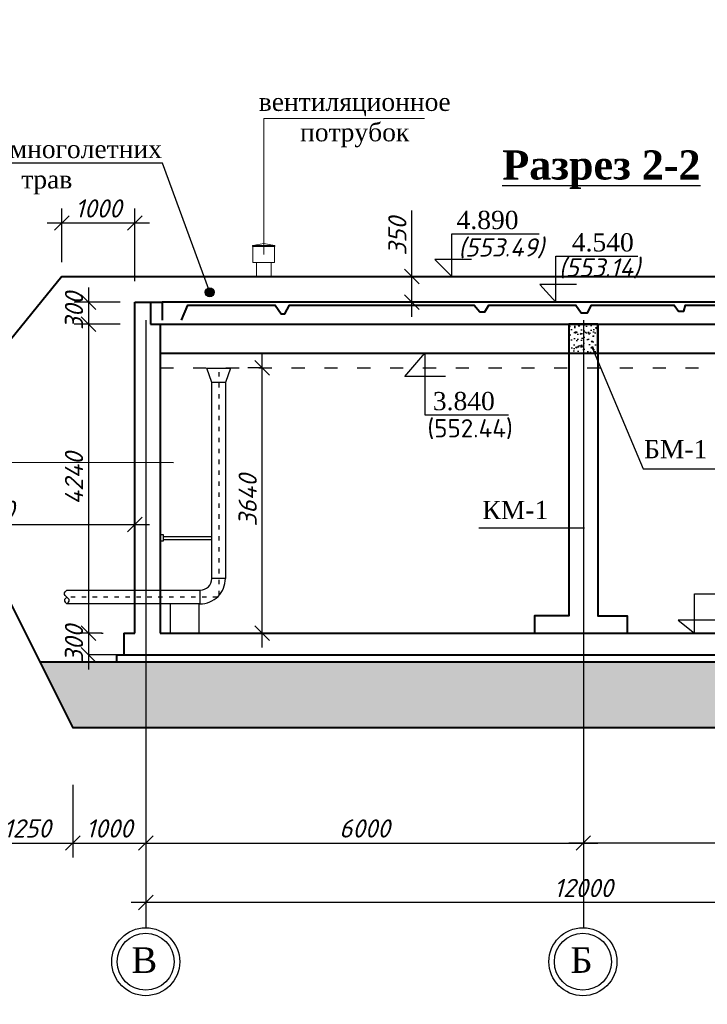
# Model space of a CAD drawing. Header units: millimetres. Extents: x -3143211 to -2549809, y 1060331 to 1394375.
# Tile 118 of 145: x -3046691 to -3037265, y 1293974 to 1307480. Entities that reach past the tile are written whole.
import ezdxf

# ---------------------------------------------------------------- set-up
doc = ezdxf.new("R2010")
doc.units = ezdxf.units.MM
doc.linetypes.add('ACAD_ISO03W100', pattern=[30, 12, -18])
doc.layers.add('.', color=7, linetype='Continuous', lineweight=15)
doc.layers.add('Сплошная толстая', color=7, linetype='Continuous', lineweight=40)
for name, color, linetype in [('01_Red', 7, 'Continuous'), ('Дераза', 5, 'Continuous'), ('ось', 1, 'ACAD_ISO03W100'), ('размер', 34, 'Continuous'), ('РУССКИЙ', 3, 'Continuous'), ('шрифт', 1, 'Continuous')]:
    doc.layers.add(name, color=color, linetype=linetype)
doc.layers.add('PDF _Dimensions', color=7, linetype='Continuous', true_color=0x4a7094)
doc.styles.get("Standard").update_dxf_attribs({"font": 'isocpeui.ttf'})
doc.styles.add('Times New Romans', font='times.ttf', dxfattribs={"height": 300})
doc.dimstyles.new('STANDARD-100', dxfattribs={"dimtxt": 250, "dimasz": 200, "dimexe": 200, "dimexo": 200, "dimgap": 75, "dimtad": 1, "dimdec": 0, "dimzin": 0, "dimdsep": 46, "dimtxsty": 'Standard', "dimblk": 'OBLIQUE', "dimcen": 0.09, "dimdle": 200, "dimadec": 0, "dimazin": 0, "dimtfac": 1, "dimtdec": 0, "dimtofl": 0, "dimtmove": 0, "dimatfit": 3, "dimldrblk": 'OBLIQUE', "dimfxl": 1, "dimtolj": 1, "dimtzin": 0, "dimarcsym": 0})

# ---------------------------------------------------------------- blocks, each defined once
blk = doc.blocks.new('_Oblique')
at = {"color": 0, "linetype": 'ByBlock', "lineweight": -2}
blk.add_line((-0.5, -0.5), (0.5, 0.5), dxfattribs=at)
blk = doc.blocks.new('*D231')
at = {"layer": 'Defpoints', "color": 0, "transparency": 16777216}
for p in [(-3044964, 1296186), (-3038964, 1296186), (-3038964, 1296186)]:
    blk.add_point(p, dxfattribs=at)
at = {"layer": 'размер', "color": 0, "lineweight": -2, "transparency": 16777216}
blk.add_line((-3045164, 1296186), (-3038764, 1296186), dxfattribs=at)
at = {"layer": 'размер', "color": 0, "lineweight": -2, "transparency": 16777216, "xscale": 200, "yscale": 200, "zscale": 200, "rotation": 180}
blk.add_blockref('_Oblique', (-3044964, 1296186), dxfattribs=at)
at = {"layer": 'размер', "color": 0, "lineweight": -2, "transparency": 16777216, "xscale": 200, "yscale": 200, "zscale": 200}
blk.add_blockref('_Oblique', (-3038964, 1296186), dxfattribs=at)
at = {"layer": 'размер', "color": 0, "transparency": 16777216, "insert": (-3041964, 1296386), "char_height": 250, "width": 744.55, "attachment_point": 5}
blk.add_mtext('\\A1;6000', dxfattribs=at)
blk = doc.blocks.new('*D265')
at = {"layer": 'Defpoints', "color": 0, "transparency": 16777216}
for p in [(-3045364, 1299066), (-3045747, 1298766), (-3045747, 1298766)]:
    blk.add_point(p, dxfattribs=at)
at = {"layer": 'размер', "color": 0, "lineweight": -2, "transparency": 16777216}
for p, q in [((-3045747, 1299266), (-3045747, 1298566)), ((-3045564, 1299066), (-3045947, 1299066)), ((-3045947, 1298766), (-3045947, 1298766))]:
    blk.add_line(p, q, dxfattribs=at)
at = {"layer": 'размер', "color": 0, "lineweight": -2, "transparency": 16777216, "xscale": 200, "yscale": 200, "zscale": 200}
for p, rotation in [((-3045747, 1299066), 90), ((-3045747, 1298766), 270)]:
    blk.add_blockref('_Oblique', p, dxfattribs=dict(at, rotation=rotation))
at = {"layer": 'размер', "color": 0, "transparency": 16777216, "insert": (-3045947, 1298916), "char_height": 250, "attachment_point": 5, "rotation": 90}
blk.add_mtext('\\A1;300', dxfattribs=at)
blk = doc.blocks.new('*D232')
at = {"layer": 'Defpoints', "color": 0, "transparency": 16777216}
for p in [(-3045114, 1303606), (-3045747, 1303305), (-3045113, 1303305)]:
    blk.add_point(p, dxfattribs=at)
at = {"layer": 'размер', "color": 0, "lineweight": -2, "transparency": 16777216}
for p, q in [((-3045747, 1303806), (-3045747, 1303105)), ((-3045314, 1303606), (-3045947, 1303606)), ((-3045313, 1303305), (-3045947, 1303305))]:
    blk.add_line(p, q, dxfattribs=at)
at = {"layer": 'размер', "color": 0, "lineweight": -2, "transparency": 16777216, "xscale": 200, "yscale": 200, "zscale": 200}
for p, rotation in [((-3045747, 1303606), 90), ((-3045747, 1303305), 270)]:
    blk.add_blockref('_Oblique', p, dxfattribs=dict(at, rotation=rotation))
at = {"layer": 'размер', "color": 0, "transparency": 16777216, "insert": (-3045947, 1303483), "char_height": 250, "attachment_point": 5, "rotation": 90}
blk.add_mtext('\\A1;300', dxfattribs=at)
blk = doc.blocks.new('*D233')
at = {"layer": 'Defpoints', "color": 0, "transparency": 16777216}
for p in [(-3045701, 1303305), (-3045768, 1299066), (-3045747, 1299066)]:
    blk.add_point(p, dxfattribs=at)
at = {"layer": 'размер', "color": 0, "lineweight": -2, "transparency": 16777216}
for p, q in [((-3045747, 1303505), (-3045747, 1298866)), ((-3045901, 1303305), (-3045947, 1303305)), ((-3045568, 1299066), (-3045547, 1299066))]:
    blk.add_line(p, q, dxfattribs=at)
at = {"layer": 'размер', "color": 0, "lineweight": -2, "transparency": 16777216, "xscale": 200, "yscale": 200, "zscale": 200}
for p, rotation in [((-3045747, 1303305), 90), ((-3045747, 1299066), 270)]:
    blk.add_blockref('_Oblique', p, dxfattribs=dict(at, rotation=rotation))
at = {"layer": 'размер', "color": 0, "transparency": 16777216, "insert": (-3045947, 1301186), "char_height": 250, "attachment_point": 5, "rotation": 90}
blk.add_mtext('\\A1;4240', dxfattribs=at)
blk = doc.blocks.new('*D217')
at = {"layer": 'Defpoints', "color": 0, "transparency": 16777216}
for p in [(-3038964, 1296186), (-3038964, 1296186), (-3032964, 1296186)]:
    blk.add_point(p, dxfattribs=at)
at = {"layer": 'размер', "color": 0, "lineweight": -2, "transparency": 16777216}
blk.add_line((-3032764, 1296186), (-3039164, 1296186), dxfattribs=at)
at = {"layer": 'размер', "color": 0, "lineweight": -2, "transparency": 16777216, "xscale": 200, "yscale": 200, "zscale": 200, "rotation": 180}
blk.add_blockref('_Oblique', (-3038964, 1296186), dxfattribs=at)
at = {"layer": 'размер', "color": 0, "lineweight": -2, "transparency": 16777216, "xscale": 200, "yscale": 200, "zscale": 200}
blk.add_blockref('_Oblique', (-3032964, 1296186), dxfattribs=at)
at = {"layer": 'размер', "color": 0, "transparency": 16777216, "insert": (-3035964, 1296386), "char_height": 250, "width": 744.55, "attachment_point": 5}
blk.add_mtext('\\A1;6000', dxfattribs=at)
blk = doc.blocks.new('*D222')
at = {"layer": 'Defpoints', "color": 0, "transparency": 16777216}
for p in [(-3044964, 1295369), (-3044964, 1295369), (-3032964, 1295369)]:
    blk.add_point(p, dxfattribs=at)
at = {"layer": 'размер', "color": 0, "lineweight": -2, "transparency": 16777216}
blk.add_line((-3032764, 1295369), (-3045164, 1295369), dxfattribs=at)
at = {"layer": 'размер', "color": 0, "lineweight": -2, "transparency": 16777216, "xscale": 200, "yscale": 200, "zscale": 200, "rotation": 180}
blk.add_blockref('_Oblique', (-3044964, 1295369), dxfattribs=at)
at = {"layer": 'размер', "color": 0, "lineweight": -2, "transparency": 16777216, "xscale": 200, "yscale": 200, "zscale": 200}
blk.add_blockref('_Oblique', (-3032964, 1295369), dxfattribs=at)
at = {"layer": 'размер', "color": 0, "transparency": 16777216, "insert": (-3038964, 1295569), "char_height": 250, "attachment_point": 5}
blk.add_mtext('\\A1;12000', dxfattribs=at)
blk = doc.blocks.new('*D241')
at = {"color": 0, "lineweight": -2, "transparency": 16777216}
for p, q in [((-3041314, 1303956), (-3041314, 1304861)), ((-3041040, 1303956), (-3041514, 1303956)), ((-3041314, 1303406), (-3041314, 1303956)), ((-3041040, 1303606), (-3041514, 1303606))]:
    blk.add_line(p, q, dxfattribs=at)
at = {"layer": 'Defpoints', "color": 0, "transparency": 16777216}
for p in [(-3041314, 1303956), (-3040840, 1303956), (-3040840, 1303606)]:
    blk.add_point(p, dxfattribs=at)
at = {"color": 0, "lineweight": -2, "transparency": 16777216, "xscale": 200, "yscale": 200, "zscale": 200}
for p, rotation in [((-3041314, 1303956), 90), ((-3041314, 1303606), 270)]:
    blk.add_blockref('_Oblique', p, dxfattribs=dict(at, rotation=rotation))
at = {"color": 0, "transparency": 16777216, "insert": (-3041514, 1304508), "char_height": 250, "attachment_point": 5, "rotation": 90}
blk.add_mtext('\\A1;{\\fISOCPEUR|b0|i1|c238|p34;35}0', dxfattribs=at)
blk = doc.blocks.new('*D247')
at = {"color": 0, "lineweight": -2, "transparency": 16777216}
for p, q in [((-3045964, 1296986), (-3045964, 1295986)), ((-3044964, 1296766), (-3044964, 1295986)), ((-3046164, 1296186), (-3044764, 1296186))]:
    blk.add_line(p, q, dxfattribs=at)
at = {"layer": 'Defpoints', "color": 0, "transparency": 16777216}
for p in [(-3045964, 1297766), (-3044964, 1296966), (-3044964, 1296186)]:
    blk.add_point(p, dxfattribs=at)
at = {"color": 0, "lineweight": -2, "transparency": 16777216, "xscale": 200, "yscale": 200, "zscale": 200, "rotation": 180}
blk.add_blockref('_Oblique', (-3045964, 1296186), dxfattribs=at)
at = {"color": 0, "lineweight": -2, "transparency": 16777216, "xscale": 200, "yscale": 200, "zscale": 200}
blk.add_blockref('_Oblique', (-3044964, 1296186), dxfattribs=at)
at = {"color": 0, "transparency": 16777216, "insert": (-3045464, 1296386), "char_height": 250, "attachment_point": 5}
blk.add_mtext('\\A1;1000', dxfattribs=at)
blk = doc.blocks.new('*D248')
at = {"color": 0, "lineweight": -2, "transparency": 16777216}
for p, q in [((-3049114, 1300466), (-3049114, 1300757)), ((-3045113, 1300466), (-3045113, 1300757)), ((-3049314, 1300557), (-3044913, 1300557))]:
    blk.add_line(p, q, dxfattribs=at)
at = {"layer": 'Defpoints', "color": 0, "transparency": 16777216}
for p in [(-3045113, 1300557), (-3049114, 1300266), (-3045113, 1300266)]:
    blk.add_point(p, dxfattribs=at)
at = {"color": 0, "lineweight": -2, "transparency": 16777216, "xscale": 200, "yscale": 200, "zscale": 200, "rotation": 180}
blk.add_blockref('_Oblique', (-3049114, 1300557), dxfattribs=at)
at = {"color": 0, "lineweight": -2, "transparency": 16777216, "xscale": 200, "yscale": 200, "zscale": 200}
blk.add_blockref('_Oblique', (-3045113, 1300557), dxfattribs=at)
at = {"color": 0, "transparency": 16777216, "insert": (-3047114, 1300757), "char_height": 250, "attachment_point": 5}
blk.add_mtext('\\A1;4000', dxfattribs=at)
blk = doc.blocks.new('*D249')
at = {"color": 0, "lineweight": -2, "transparency": 16777216}
for p, q in [((-3047214, 1296959), (-3047214, 1295986)), ((-3045964, 1296866), (-3045964, 1295986)), ((-3047414, 1296186), (-3045764, 1296186))]:
    blk.add_line(p, q, dxfattribs=at)
at = {"layer": 'Defpoints', "color": 0, "transparency": 16777216}
for p in [(-3047214, 1297159), (-3045964, 1297066), (-3045964, 1296186)]:
    blk.add_point(p, dxfattribs=at)
at = {"color": 0, "lineweight": -2, "transparency": 16777216, "xscale": 200, "yscale": 200, "zscale": 200, "rotation": 180}
blk.add_blockref('_Oblique', (-3047214, 1296186), dxfattribs=at)
at = {"color": 0, "lineweight": -2, "transparency": 16777216, "xscale": 200, "yscale": 200, "zscale": 200}
blk.add_blockref('_Oblique', (-3045964, 1296186), dxfattribs=at)
at = {"color": 0, "transparency": 16777216, "insert": (-3046589, 1296386), "char_height": 250, "attachment_point": 5}
blk.add_mtext('\\A1;12{\\fISOCPEUR|b0|i1|c238|p34;50}', dxfattribs=at)
blk = doc.blocks.new('*D250')
at = {"color": 0, "lineweight": -2, "transparency": 16777216}
for p, q in [((-3043366, 1298866), (-3043366, 1302906)), ((-3043366, 1302706), (-3043566, 1302706)), ((-3043366, 1299066), (-3043566, 1299066))]:
    blk.add_line(p, q, dxfattribs=at)
at = {"layer": 'Defpoints', "color": 0, "transparency": 16777216}
for p in [(-3043366, 1302706), (-3043210, 1302706), (-3043210, 1299066)]:
    blk.add_point(p, dxfattribs=at)
at = {"color": 0, "lineweight": -2, "transparency": 16777216, "xscale": 200, "yscale": 200, "zscale": 200}
for p, rotation in [((-3043366, 1302706), 90), ((-3043366, 1299066), 270)]:
    blk.add_blockref('_Oblique', p, dxfattribs=dict(at, rotation=rotation))
at = {"color": 0, "transparency": 16777216, "insert": (-3043566, 1300886), "char_height": 250, "width": 770.3, "attachment_point": 5, "rotation": 90}
blk.add_mtext('\\A1;3640', dxfattribs=at)
blk = doc.blocks.new('*D251')
at = {"color": 0, "lineweight": -2, "transparency": 16777216}
for p, q in [((-3046114, 1304156), (-3046114, 1304891)), ((-3045114, 1303891), (-3045114, 1304891)), ((-3044914, 1304691), (-3046314, 1304691))]:
    blk.add_line(p, q, dxfattribs=at)
at = {"layer": 'Defpoints', "color": 0, "transparency": 16777216}
for p in [(-3046114, 1304691), (-3046114, 1303956), (-3045114, 1303606)]:
    blk.add_point(p, dxfattribs=at)
at = {"color": 0, "lineweight": -2, "transparency": 16777216, "xscale": 200, "yscale": 200, "zscale": 200, "rotation": 180}
blk.add_blockref('_Oblique', (-3046114, 1304691), dxfattribs=at)
at = {"color": 0, "lineweight": -2, "transparency": 16777216, "xscale": 200, "yscale": 200, "zscale": 200}
blk.add_blockref('_Oblique', (-3045114, 1304691), dxfattribs=at)
at = {"color": 0, "transparency": 16777216, "insert": (-3045614, 1304891), "char_height": 250, "attachment_point": 5}
blk.add_mtext('\\A1;1000', dxfattribs=at)

msp = doc.modelspace()

# ---------------------------------------------------------------- hatches: boundary and pattern name
at = {"layer": '.'}
h = msp.add_hatch(color=0, dxfattribs=at)
h.dxf.hatch_style = 1
h.paths.add_polyline_path([(-3044024.23438, 1303741.28355, 1), (-3044146.92232, 1303741.28355, 1)])
at = {"layer": '01_Red'}
h = msp.add_hatch(dxfattribs=at)
h.set_pattern_fill('GRAVEL', color=251, scale=15)
h.set_pattern_definition([(228.0127875, (-30733.192, -18479.115), (-3048.00000024, -3428.99999979), [51.258216, -5074.572546]), (184.969741, (-30767.482, -18517.215), (4571.99999819, 381.000021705), [87.96071, -8708.107334]), (132.5104471, (-30855.112, -18524.835), (3810.00000161, -4190.99999854), [62.02223, -6140.20842]), (267.273689, (-31003.702, -18620.085), (381.0000008, 7619.99999996), [80.10068, -7929.965614]), (292.8336542, (-31007.512, -18700.095), (-1905.00000016, 4571.99999993), [78.545055, -7775.97116]), (357.273689, (-30977.032, -18772.485), (-7619.99999996, 381.0000008), [80.10068, -7929.965614]), (37.69424047, (-30897.022, -18776.295), (-4952.99999978, -3810.000000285), [105.92905, -10486.967297]), (72.25532837, (-30813.202, -18711.525), (2667.00000072, 8381.99999977), [100.00793, -9900.78849]), (121.4295656, (-30782.722, -18616.275), (-3048.00000043, 4952.99999973), [80.37195, -7956.831855]), (175.2363583, (-30824.632, -18547.695), (4190.99999994, -381.00000066), [91.75699, -4496.090542]), (222.3974378, (-30916.072, -18540.075), (-4571.999999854, -4191.00000016), [118.66169, -11747.515877]), (138.8140748, (-30626.512, -18623.895), (-2666.99999984, 2286.0000002), [40.50068, -4009.584874]), (171.4692344, (-30656.992, -18597.225), (4953.00000013, -761.99999914), [77.052297, -7628.19585]), (225, (-30733.2, -18585.8), (-5e-14, -381), [53.8814, -484.933966]), (203.1985905, (-30759.86, -18540.075), (1905.00000005, 761.9999999), [29.0162, -2872.593355]), (291.8014095, (-30786.53, -18551.505), (-381.0000001, 1143), [41.034843, -2010.71295]), (30.9637565, (-30771.29, -18589.605), (1143, 762), [66.64795, -2154.944723]), (161.565051, (-30714.14, -18555.31), (762, -381), [48.19307, -1156.634718]), (16.3895403, (-31007.512, -18551.505), (3810, 1143), [67.5132, -6683.824]), (70.3461759, (-30942.742, -18532.455), (-1524.00000014, -4190.99999995), [56.63984, -5607.33235]), (293.1985905, (-30714.14, -18479.115), (-761.9999999, 1905.00000005), [58.032015, -2843.57754]), (343.6104597, (-30691.282, -18532.455), (-3810.00000008, 1142.99999973), [67.5132, -6683.824]), (339.4439548, (-31007.512, -18787.725), (-1905, 762), [65.10528, -3190.160147]), (294.7751406, (-30946.552, -18810.585), (-1905.00000227, 4190.99999897), [54.55082, -5400.539007]), (66.8014095, (-30710.33, -18860.115), (761.9999999, 1905.00000005), [58.032015, -2843.57754]), (17.35402464, (-30687.472, -18806.775), (-4952.9999999, -1524.00000032), [63.86741, -6322.856397]), (69.4439548, (-30897.022, -18860.115), (-762, -1905), [32.55264, -3222.712787]), (101.3099325, (-30733.19, -18860.115), (-381, 1524), [19.42719, -1923.299245]), (165.9637565, (-30737, -18841.065), (1143, -381), [78.545055, -1492.35819]), (186.00900596, (-30813.202, -18822.015), (3809.99999998, 381.0000002), [72.79005, -7206.20473]), (303.6900675, (-30771.29, -18623.89), (-381, 762), [54.94858, -1318.766454]), (353.1572266, (-30740.812, -18669.615), (6477.00000004, -761.99999966), [95.933514, -9497.40136]), (60.9453959, (-30645.562, -18681.045), (-1524.00000004, -2666.99999998), [39.226236, -3883.408848]), (90, (-30626.5, -18646.75), (-381, 381), [22.86, -358.14]), (120.2564372, (-30820.822, -18810.585), (1523.99999981, -2667.0000001), [52.930044, -5240.091116]), (48.0127875, (-30847.492, -18764.865), (3048.00000025, 3428.99999978), [102.51643, -5023.31433]), (0, (-30778.9, -18688.66), (381, 381), [99.06, -281.94]), (325.3048465, (-30679.852, -18688.665), (3810.00000144, -2666.99999794), [60.241434, -5963.89751]), (254.0546041, (-30630.32, -18722.955), (-381, -1524), [55.47436, -2718.247506]), (207.64597536, (-30645.562, -18776.295), (-7239.000000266, -3809.999999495), [90.321765, -8941.869663]), (175.42607874, (-30725.572, -18818.205), (-4953, 381), [95.55442, -9459.87697])])
h.paths.add_polyline_path([(-3046413.96098, 1298666.10087), (-3045963.88177, 1297766.10087), (-3031963.88177, 1297766.10087), (-3031513.80256, 1298666.10087)])
at = {"layer": 'Дераза'}
h = msp.add_hatch(dxfattribs=at)
h.set_pattern_fill('AR-CONC', color=0)
h.set_pattern_definition([(50, (98304.35, -1005925.15), (182.184669, -15.9390855), [19.05, -209.55]), (355, (98304.35, -1005925.15), (-35.243421, 191.056845), [15.24, -167.640584]), (100.4514447, (98319.53, -1005926.48), (146.941247, 175.117752), [16.190009, -178.090245]), (46.1842, (98304.35, -1005874.35), (271.079041, -42.042328), [28.575, -314.325]), (96.6355576, (98326.94, -1005877.86), (237.404134, 247.426125), [24.285023, -267.135608]), (351.184151, (98304.35, -1005874.35), (237.404134, 247.426125), [22.859967, -251.459732]), (21, (98329.75, -1005887.05), (151.614391, -102.265198), [19.05, -209.55]), (326, (98329.75, -1005887.05), (61.802028, 184.187966), [15.24, -167.64]), (71.451445, (98342.38, -1005895.57), (213.416419, 81.922769), [16.190009, -178.089938]), (37.5, (98304.35, -1005925.15), (3.0886033, 84.5550389), [0, -165.608, 0, -170.18, 0, -168.275]), (7.5, (98304.35, -1005925.15), (66.8196625, 100.1805748), [0, -97.028, 0, -161.798, 0, -64.135]), (327.5, (98247.71, -1005925.15), (135.5905952, -5.728744), [0, -63.5, 0, -198.12, 0, -262.89]), (317.5, (98222.31, -1005925.15), (148.1291814, 25.426491), [0, -82.55, 0, -131.572, 0, -186.69])])
h.paths.add_polyline_path([(-3038761.44087, 1303103.58444), (-3039163.98559, 1303103.58444), (-3039163.98559, 1302903.58444), (-3038761.44087, 1302903.58444)])
h.paths.add_polyline_path([(-3038766.53081, 1303305.38178), (-3039163.98559, 1303305.38178), (-3039163.98559, 1303103.58444), (-3038766.53081, 1303103.58444)])

# ---------------------------------------------------------------- linework, layer by layer
msp.add_line((-3047213.88177, 1300265.66089), (-3045963.88177, 1297766.10087))
at = {"color": 0}
for points in [[(-3048727.11, 1304613.67169), (-3048727.11, 1301410.85512), (-3044583.94618, 1301407.76295)], [(-3041634.65261, 1302905.83903), (-3040636.83717, 1302905.83903)]]:
    msp.add_lwpolyline(points, dxfattribs=at)
at = {"color": 5, "lineweight": 30}
for points in [[(-3043803.10349, 1302698.45776), (-3043871.65744, 1302501.81618), (-3044057.47471, 1302501.81618), (-3044126.02866, 1302698.45776)], [(-3044763.67136, 1300414.01565), (-3044763.67136, 1300329.22524), (-3044722.17818, 1300329.22524), (-3044722.17818, 1300414.01565)]]:
    msp.add_lwpolyline(points, close=True, dxfattribs=at)
at = {"color": 7, "linetype": 'ACAD_ISO03W100', "ltscale": 5}
for points in [[(-3043963.66405, 1302644.94213), (-3043963.66405, 1299577.82416)], [(-3043981.70103, 1299559.6497), (-3046045.86223, 1299559.6497)]]:
    msp.add_lwpolyline(points, dxfattribs=at)
at = {"color": 5, "lineweight": 30}
for points in [[(-3043871.65744, 1302501.81618), (-3043871.65744, 1299815.82497), (-3044057.47471, 1299815.82497), (-3044057.47471, 1302501.81618)], [(-3044722.17818, 1300390.56299), (-3044057.47471, 1300390.56299)], [(-3044722.17818, 1300349.06981), (-3044057.47471, 1300349.06981)], [(-3046045.86223, 1299559.6497), (-3046069.31489, 1299536.19703), (-3046076.5311, 1299525.37272), (-3046078.33515, 1299512.74436), (-3046076.5311, 1299501.92006), (-3046069.31489, 1299489.2917), (-3046045.86223, 1299465.83903), (-3046022.40956, 1299489.2917), (-3046013.38931, 1299501.92006), (-3046011.58525, 1299512.74436), (-3046013.38931, 1299525.37272), (-3046022.40956, 1299536.19703), (-3046045.86223, 1299559.6497), (-3046069.31489, 1299583.10236), (-3046076.5311, 1299593.92667), (-3046078.33515, 1299606.55503), (-3046076.5311, 1299617.37933), (-3046069.31489, 1299630.00769), (-3046045.86223, 1299653.46036), (-3044219.83932, 1299653.46036), (-3044219.83932, 1299465.83903), (-3046045.86223, 1299465.83903)]]:
    msp.add_lwpolyline(points, dxfattribs=at)
at = {"lineweight": 30}
msp.add_lwpolyline([(-3044229.2999, 1299465.83903), (-3044629.2999, 1299465.83903), (-3044629.2999, 1299065.83903), (-3044229.2999, 1299065.83903)], close=True, dxfattribs=at)
msp.add_circle((-3044085.57835, 1303741.28355), 61.34397)
at = {"color": 5, "lineweight": 30}
for centre, radius, start, end in [((-3044220.47703, 1299816.46268), 163.00357, 270.224081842, 359.775844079), ((-3044219.20723, 1299813.39674), 347.55828, 269.895764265, 0.400302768)]:
    msp.add_arc(centre, radius, start, end, dxfattribs=at)
at = {"layer": 'PDF _Dimensions', "color": 0, "lineweight": 9}
for points in [[(-3043346.78271, 1304260.55716), (-3043346.78271, 1306123.28836), (-3041141.24715, 1306123.28836)], [(-3043497.07125, 1304383.32808), (-3043346.78271, 1304408.72896), (-3043196.49417, 1304383.32808)], [(-3043446.26949, 1303955.7466), (-3043446.26949, 1304150.48668), (-3043245.17919, 1304150.48668), (-3043245.17919, 1303955.7466)]]:
    msp.add_lwpolyline(points, dxfattribs=at)
for points in [[(-3043499.18799, 1304383.32808), (-3043194.37743, 1304383.32808), (-3043194.37743, 1304368.5109), (-3043499.18799, 1304368.5109)], [(-3043497.07125, 1304368.5109), (-3043196.49417, 1304368.5109), (-3043196.49417, 1304150.48668), (-3043497.07125, 1304150.48668)]]:
    msp.add_lwpolyline(points, close=True, dxfattribs=at)
at = {"layer": 'ось', "color": 0, "ltscale": 15}
msp.add_lwpolyline([(-3044763.67136, 1302705.83903), (-3033113.88177, 1302705.83903)], dxfattribs=at)
at = {"layer": 'размер', "color": 0}
msp.add_lwpolyline([(-3045363.68511, 1298765.66089), (-3045746.70925, 1298765.66089)], dxfattribs=at)
at = {"layer": 'Сплошная толстая', "color": 0}
for p, q in [((-3046113.9084, 1303955.7466), (-3049113.9084, 1300265.66089)), ((-3046113.9084, 1303955.7466), (-3035814.44105, 1303955.7466)), ((-3045113.68511, 1299065.9716), (-3045113.68511, 1303605.7466)), ((-3045113.68511, 1303605.7466), (-3044738.82844, 1303605.7466)), ((-3044763.67136, 1303305.38178), (-3044763.67136, 1299065.83903)), ((-3044763.67136, 1302905.83903), (-3033113.88177, 1302905.83903)), ((-3047213.88177, 1300265.66089), (-3045963.88177, 1297766.10087)), ((-3045263.68511, 1299065.9716), (-3045113.68511, 1299065.9716)), ((-3045263.68511, 1299065.9716), (-3045263.68511, 1298765.66089)), ((-3044763.67136, 1299065.83903), (-3033113.88177, 1299065.83903)), ((-3031513.80256, 1298666.10087), (-3046413.96098, 1298666.10087)), ((-3045363.68511, 1298765.66089), (-3032564.07843, 1298765.66089)), ((-3045363.68511, 1298765.66089), (-3045363.68511, 1298665.79134)), ((-3031963.88177, 1297766.10087), (-3045963.88177, 1297766.10087))]:
    msp.add_line(p, q, dxfattribs=at)
for points in [[(-3044898.35609, 1303605.7466), (-3044898.35609, 1303305.38178)], [(-3033028.77441, 1303305.38178), (-3033028.77441, 1303605.7466), (-3044738.82844, 1303605.7466), (-3044738.82844, 1303360.38178)], [(-3044471.893, 1303360.38178), (-3044388.68602, 1303562.84572), (-3043188.05182, 1303562.84572), (-3043106.57778, 1303445.12759), (-3043058.04008, 1303445.12759), (-3042990.43374, 1303562.90136), (-3040458.92463, 1303562.90136), (-3040384.63604, 1303472.77732), (-3040314.85011, 1303472.77732), (-3040258.57145, 1303562.74448), (-3039065.53757, 1303562.74448), (-3038992.01721, 1303457.59642), (-3038909.01024, 1303457.59642), (-3038850.90536, 1303563.04062), (-3037717.00891, 1303563.04062), (-3037659.54364, 1303482.37629), (-3037588.49476, 1303482.37629), (-3037563.4188, 1303562.75755), (-3034825.37887, 1303562.75755)], [(-3044898.35609, 1303305.38178), (-3033028.77441, 1303305.38178)], [(-3039163.98559, 1303305.38178), (-3039163.98559, 1299304.38629), (-3039633.37876, 1299304.38629), (-3039633.37876, 1299065.83903)], [(-3039149.98559, 1303305.38178), (-3038763.44087, 1303305.38178), (-3038763.44087, 1299303.56506), (-3038363.48587, 1299303.56506), (-3038363.48587, 1299065.83903)]]:
    msp.add_lwpolyline(points, dxfattribs=at)
for points in [[(-3039163.98559, 1302903.58444), (-3038763.44087, 1302903.58444), (-3038763.60941, 1303305.38178), (-3039164.15413, 1303305.38178)], [(-3039163.98559, 1302905.83903), (-3038763.44087, 1302905.83903), (-3038763.60941, 1303305.38178), (-3039164.15413, 1303305.38178)]]:
    msp.add_lwpolyline(points, close=True, dxfattribs=at)
at = {"layer": 'шрифт', "color": 0}
for points in [[(-3044085.57835, 1303741.28355), (-3044733.49727, 1305511.21428), (-3047982.40841, 1305511.21428)], [(-3040499.04984, 1304188.95181), (-3041001.89752, 1304188.95181), (-3040765.63897, 1303955.7466), (-3040765.63897, 1304542.05028), (-3039571.27501, 1304542.05028)], [(-3039056.86795, 1303849.102), (-3039559.76441, 1303849.102), (-3039341.33486, 1303605.7466), (-3039341.33486, 1304238.28195), (-3038216.1985, 1304238.28195)], [(-3044963.88177, 1303359.91458), (-3044963.88177, 1295024.09962)], [(-3038963.88177, 1303359.91458), (-3038963.88177, 1295023.89749)], [(-3038840.53108, 1302971.35848), (-3038142.19826, 1301317.6211), (-3036983.7743, 1301317.6211)], [(-3040853.47525, 1302584.78677), (-3041412.88217, 1302584.78677), (-3041135.74489, 1302905.83903), (-3041135.74489, 1302061.76524), (-3039991.27062, 1302061.76524)], [(-3038947.75248, 1300505.77928), (-3040396.30283, 1300505.77928)], [(-3037133.03278, 1299242.83385), (-3037663.40881, 1299242.83385), (-3037438.63978, 1299065.83903), (-3037438.63978, 1299603.33001), (-3034987.37569, 1299603.33001)]]:
    msp.add_lwpolyline(points, dxfattribs=at)
for centre, radius in [((-3044963.88177, 1294558.01643), 466.08319), ((-3038970.34066, 1294557.85906), 466.08319), ((-3044963.88177, 1294558.01643), 391.08319), ((-3038970.34066, 1294557.85906), 391.08319)]:
    msp.add_circle(centre, radius, dxfattribs=at)

# ---------------------------------------------------------------- texts
at = {"char_height": 250, "attachment_point": 1}
for s, insert, width in [('(553.49)', (-3040678.51444, 1304480.98713), 1207.3613788), ('(553.14)', (-3039302.24447, 1304205.74046), 1207.3613788), ('{\\fISOCPEUR|b0|i0|c204|p34;(552.44)}', (-3041102.11241, 1302000.7021), 1176.1391189), ('\\pi-750,l750,t750;{\\fISOCPEUR|b0|i0|c204|p34;\\C0;\\P\\C256;1.^IГрунтовая подушка из суглинки-900мм с уплотнения послойна послойном укатками через каждый 300 мм.}', (-3107182.48028, 1294766.72868), 9176.1944576)]:
    msp.add_mtext(s, dxfattribs=dict(at, insert=insert, width=width))
at = {"layer": 'РУССКИЙ', "color": 0, "insert": (-3080373.952, 1323902.79692), "char_height": 300, "width": 20366.9950558, "attachment_point": 1, "style": 'Times New Romans'}
msp.add_mtext('{\\T0.9;                          Характеристики района строительства:\\PПроект разработан для следующих условий строительства:\\PРасчетная зимняя температура воздух   -8 °C\\PСкоростной напор ветра             - 38кг/м2\\PВес снегового покрова               - 50кг/м2\\PСейсмичность площадки              - 7 баллов\\PКатегория грунтов по сейсмическим свойствам - III.\\PРасчетная сейсмичность площадки     - 8 баллов\\PГлубина промерзания грунта           -  0.30 м\\P                            Инженерно-геологические данные:}  \\P\\pi886.251,t12048.75;{\\LПервый инженерно-геологический элемент (ИГЭ-1)} – Лессовидные супеси, лёгкие,\\Pкоричневого цвета, твёрдых, высокопористые, просадочные, залегающие выше УПВ.\\PГрунты слоя развиты повсеместно в разрезе участка изысканий и залегают с поверхности под почвенно-растительным.\\PМощность грунтов элемента изменяется в диапазоне 10,0 м.\\PГрунты ИГЭ-1 на исследованном участке просадочные при бытовом давлении (от собственного веса).\\P\\pi600,tz;Тип грунтовых условий по просадочности согласно КМК 2.02.01-98 – II (второй).\\PСуммарная величина просадки от собственного веса грунта (при замочке её водой до\\Pполного водонасыщения) на вскрытую глубину от Ск-1 7,1см.{\\T0.9;\\PСо следующими характеристиками:\\P\\pi0;      Плотность  грунта = 1.64 т/м3; \\P      Уд.сцепление  = 5 кПа.\\P      Угол внутреннего трения  =23°.\\P}Подземные воды в период изысканий (май 2026 г) не вскрыты на глубинах 10,0м, от поверхности земли.\\P Подземные воды по содержанию сульфатов, согласно таблице 6 и 7 КМК 2.03.11-96, оценивается как слабоагрессивные к бетонам на портландцементе по ГОСТ 10178-85*, и неагрессивные к бетонам на сулфатостойких цементах по ГОСТ 22266-94, а также среднеагрессивные\\Pна арматуру железобетонных конструкции при периодическом смачивании.\\PВ соответствии с приложением 1 КМК 2.01.03-96 с учетом изменения № 1 сейсмичность района – 7 баллов с повторяемостью землетрясений 1 раз в 100 лет (н.п Бандихан).\\PКатегория грунтов по сейсмическим свойствам – III (третья). \\PОснованием под фундаменты будет служить грунтовая подушка из суглинки:Указания по производству работ:\\PОтрыть котлован по заданным размерам и отметкам.{\\A1;Полив водой уплотняемого грунта насыпей}.\\P  Подушку также отсыпать слоями - 30 см. {\\fISOCPEUR|b0|i0|c204|p34;\\C7;суглинки},  уплотнения послойна послойном укатками. После уплотнения на границе уплотненной толщи должны быть получены характеристики 1.65 т/м³. указанным на чертеже. \\PКотлован должен быть принят и освидетельствован специалистом инженером-геологом.', dxfattribs=at)
at = {"layer": 'шрифт', "color": 0, "attachment_point": 2}
for s, insert, char_height, width in [('{\\fTimes New Roman|b0|i0|c204|p18;вентиляционное потрубок}', (-3042098.8154, 1306478.45421), 250, 3618.3965469), ('{\\fTimes New Roman|b0|i0|c204|p18;Посев многолетних трав}', (-3046319.92746, 1305831.51959), 250, 3618.3965469), ('{\\fTimes New Roman|b1|i0|c204|p18;\\LРазрез 2-2}', (-3038716.17235, 1305687.4935), 400, 2890.9972268), ('{\\fTimes New Roman|b0|i0|c0|p18;4.\\fTimes New Roman|b0|i0|c204|p18;89\\fTimes New Roman|b0|i0|c0|p18;0}', (-3040277.69855, 1304858.04758), 250, 1161.737541), ('{\\fTimes New Roman|b0|i0|c0|p18;4.540}', (-3038697.37243, 1304550.92049), 250, 1090.1662971), ('{\\fTimes New Roman|b0|i0|c0|p18;3.840}', (-3040602.71921, 1302373.58104), 250, 1040.3370641), ('{\\fTimes New Roman|b0|i0|c204|p18;БМ-1}', (-3037698.35918, 1301713.51438), 250, 6005.0000133), ('{\\fTimes New Roman|b0|i0|c204|p18;КМ-1}', (-3039897.1904, 1300879.49618), 250, 1028.5539133), ('{\\fTimes New Roman|b0|i0|c204|p18;В}', (-3044982.8439, 1294755.19067), 350, 219.0010815), ('{\\fTimes New Roman|b0|i0|c204|p18;Б}', (-3038989.30279, 1294755.0333), 350, 219.0010815)]:
    msp.add_mtext(s, dxfattribs=dict(at, insert=insert, char_height=char_height, width=width))

# ---------------------------------------------------------------- dimensions: what is measured, and where the dimension line sits
for base, p1, p2, picture, middle in [((-3046113.9084, 1304691.25881), (-3045113.68511, 1303605.7466), (-3046113.9084, 1303955.7466), '*D251', (-3045613.79675, 1304891.25881)), ((-3045113.45292, 1300557.02387), (-3049113.9084, 1300265.66089), (-3045113.45292, 1300265.66089), '*D248', (-3047113.68066, 1300757.02387)), ((-3044963.88177, 1296185.82388), (-3045963.88177, 1297766.10087), (-3044963.88177, 1296966.10087), '*D247', (-3045463.88177, 1296385.82388))]:
    dim = msp.add_linear_dim(base=base, p1=p1, p2=p2, dimstyle='STANDARD-100', override={"dimfxl": 800, "dimfxlon": 1})
    dim.commit()
    dim.dimension.update_dxf_attribs({"geometry": picture, "text_midpoint": middle})
dim = msp.add_linear_dim(base=(-3041314.03454, 1303955.7466), p1=(-3040840.32364, 1303605.7466), p2=(-3040840.32364, 1303955.7466), angle=90, text='{\\fISOCPEUR|b0|i1|c238|p34;35}0', dimstyle='STANDARD-100', override={"dimfxl": 800, "dimfxlon": 1})
dim.commit()
dim.dimension.update_dxf_attribs({"geometry": '*D241', "text_midpoint": (-3041514.03454, 1304508.39812)})
dim = msp.add_linear_dim(base=(-3043365.72577, 1302705.83903), p1=(-3043209.74213, 1299065.83903), p2=(-3043209.74213, 1302705.83903), angle=90, dimstyle='STANDARD-100', override={"dimfxl": 800, "dimfxlon": 1})
dim.commit()
dim.dimension.update_dxf_attribs({"geometry": '*D250', "text_midpoint": (-3043565.72577, 1300885.83903)})
dim = msp.add_linear_dim(base=(-3045963.88177, 1296185.82388), p1=(-3047213.88177, 1297159.16821), p2=(-3045963.88177, 1297066.10087), text='12{\\fISOCPEUR|b0|i1|c238|p34;50}', dimstyle='STANDARD-100', override={"dimfxl": 800, "dimfxlon": 1})
dim.commit()
dim.dimension.update_dxf_attribs({"geometry": '*D249', "text_midpoint": (-3046588.88177, 1296385.82388)})
at = {"layer": 'размер', "color": 0}
for base, p1, p2, picture, middle in [((-3045747.10782, 1303305.38178), (-3045113.68511, 1303605.7466), (-3045113.08367, 1303305.38178), '*D232', (-3045747.10782, 1303483.06419)), ((-3045746.70925, 1298765.66089), (-3045364.22486, 1299065.9716), (-3045746.70925, 1298765.66089), '*D265', (-3045746.70925, 1298915.81625))]:
    dim = msp.add_linear_dim(base=base, p1=p1, p2=p2, angle=90, text='300', dimstyle='STANDARD-100', override={"dimtmove": 1}, dxfattribs=at)
    dim.commit()
    dim.dimension.update_dxf_attribs({"geometry": picture, "text_midpoint": middle, "dimtype": 160})
for base, p1, p2, angle, text, picture, middle in [((-3045746.70925, 1299065.9716), (-3045700.69604, 1303305.38178), (-3045767.54259, 1299065.9716), 90, '4240', '*D233', (-3045946.70925, 1301185.67669)), ((-3038963.88177, 1296185.82388), (-3032963.88177, 1296185.82388), (-3038963.88177, 1296185.82388), 180, '6000', '*D217', (-3035963.88177, 1296385.82388)), ((-3044963.88177, 1295369.40828), (-3032963.88177, 1295369.40828), (-3044963.88177, 1295369.40828), 180, '12000', '*D222', (-3038963.88177, 1295569.40828))]:
    dim = msp.add_linear_dim(base=base, p1=p1, p2=p2, angle=angle, text=text, dimstyle='STANDARD-100', override={"dimtmove": 1}, dxfattribs=at)
    dim.commit()
    dim.dimension.update_dxf_attribs({"geometry": picture, "text_midpoint": middle})
dim = msp.add_linear_dim(base=(-3038963.88177, 1296185.82388), p1=(-3044963.88177, 1296185.82388), p2=(-3038963.88177, 1296185.82388), text='6000', dimstyle='STANDARD-100', override={"dimtmove": 1}, dxfattribs=at)
dim.commit()
dim.dimension.update_dxf_attribs({"geometry": '*D231', "text_midpoint": (-3041963.88177, 1296385.82388)})

doc.saveas('drawing.dxf')
